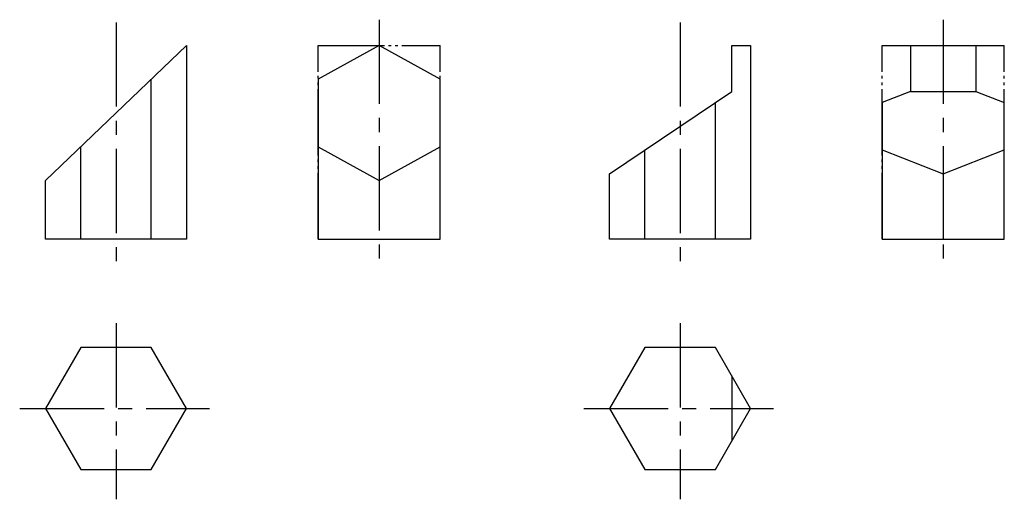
# Model space of a CAD drawing. Header units: millimetres. Extents: x 1669 to 1892, y 2639 to 2748.
import ezdxf

# ---------------------------------------------------------------- set-up
doc = ezdxf.new("R2010")
doc.units = ezdxf.units.MM
doc.linetypes.add('CENTER2', pattern=[28.575, 19.05, -3.175, 3.175, -3.175])
doc.linetypes.add('JIS_09_15', pattern=[18.9, 15, -0.9, 0.6, -0.9, 0.6, -0.9])
doc.layers.get('0').update_dxf_attribs({"color": 5})
for name, color, linetype in [('中心线', 7, 'CENTER2'), ('双点画线', 7, 'JIS_09_15'), ('尺寸线', 7, 'Continuous')]:
    doc.layers.add(name, color=color, linetype=linetype)
doc.layers.add('粗实线', color=7, linetype='Continuous', lineweight=30)
doc.layers.add('轮廓线', color=7, linetype='Continuous', lineweight=30)

msp = doc.modelspace()

# ---------------------------------------------------------------- linework, layer by layer
at = {"lineweight": 30}
for p, q in [((1750.58, 2741.92), (1736.79, 2734.29)), ((1764.38, 2734.29), (1750.58, 2741.92)), ((1870.61, 2741.92), (1885.34, 2741.92)), ((1870.61, 2741.92), (1870.61, 2731.51)), ((1885.34, 2741.92), (1885.34, 2731.51)), ((1736.79, 2734.29), (1736.79, 2719.02)), ((1764.38, 2719.02), (1764.38, 2734.29)), ((1870.61, 2731.51), (1864.18, 2729.01)), ((1885.34, 2731.51), (1891.77, 2729.01)), ((1864.18, 2729.01), (1864.18, 2718.28)), ((1891.77, 2718.28), (1891.77, 2729.01)), ((1736.79, 2719.02), (1750.58, 2711.39)), ((1736.79, 2719.02), (1736.79, 2698.12)), ((1750.58, 2711.39), (1764.38, 2719.02)), ((1764.38, 2698.12), (1764.38, 2719.02)), ((1864.18, 2718.28), (1877.97, 2712.91)), ((1864.18, 2718.28), (1864.18, 2698.12)), ((1877.97, 2712.91), (1891.77, 2718.28)), ((1891.77, 2698.12), (1891.77, 2718.28)), ((1736.79, 2698.12), (1764.38, 2698.12)), ((1864.18, 2698.12), (1891.77, 2698.12))]:
    msp.add_line(p, q, dxfattribs=at)
at = {"layer": '中心线'}
for p, q in [((1691.16, 2747.13), (1691.16, 2691.69)), ((1750.58, 2747.74), (1750.58, 2691.69)), ((1818.55, 2747.13), (1818.55, 2691.69)), ((1877.97, 2747.74), (1877.97, 2691.69)), ((1691.16, 2679.13), (1691.16, 2639.31)), ((1818.55, 2679.13), (1818.55, 2639.31)), ((1669.41, 2659.83), (1712.29, 2659.83)), ((1796.8, 2659.83), (1839.68, 2659.83))]:
    msp.add_line(p, q, dxfattribs=at)
at = {"layer": '双点画线'}
for p, q in [((1736.79, 2698.12), (1736.79, 2741.92)), ((1736.79, 2741.92), (1764.38, 2741.92)), ((1764.38, 2698.12), (1764.38, 2741.92)), ((1864.18, 2698.12), (1864.18, 2741.92)), ((1864.18, 2741.92), (1891.77, 2741.92)), ((1891.77, 2698.12), (1891.77, 2741.92)), ((1736.79, 2698.12), (1764.38, 2698.12)), ((1864.18, 2698.12), (1891.77, 2698.12))]:
    msp.add_line(p, q, dxfattribs=at)
at = {"layer": '尺寸线', "color": 5, "lineweight": 30}
for p, q in [((1870.61, 2731.51), (1885.34, 2731.51)), ((1877.97, 2712.91), (1877.97, 2698.12))]:
    msp.add_line(p, q, dxfattribs=at)
at = {"layer": '粗实线'}
for p, q in [((1675.23, 2711.39), (1707.09, 2741.92)), ((1707.09, 2741.92), (1707.09, 2698.12)), ((1830.22, 2741.92), (1834.47, 2741.92)), ((1834.47, 2741.92), (1834.47, 2698.12)), ((1699.12, 2698.12), (1699.12, 2734.29)), ((1826.51, 2698.12), (1826.51, 2729.01)), ((1683.19, 2698.12), (1683.19, 2719.02)), ((1810.58, 2698.12), (1810.58, 2718.28)), ((1802.62, 2698.12), (1802.62, 2712.91)), ((1675.23, 2698.12), (1675.23, 2711.39)), ((1707.09, 2698.12), (1675.23, 2698.12)), ((1834.47, 2698.12), (1802.62, 2698.12))]:
    msp.add_line(p, q, dxfattribs=at)
for points in [[(1707.09, 2659.83), (1699.12, 2673.63), (1683.19, 2673.63), (1675.23, 2659.83), (1683.19, 2646.04), (1699.12, 2646.04)], [(1834.47, 2659.83), (1826.51, 2673.63), (1810.58, 2673.63), (1802.62, 2659.83), (1810.58, 2646.04), (1826.51, 2646.04)]]:
    msp.add_lwpolyline(points, close=True, dxfattribs=at)
at = {"layer": '轮廓线'}
for p, q in [((1830.22, 2731.51), (1830.22, 2741.92)), ((1802.62, 2712.91), (1830.22, 2731.51)), ((1830.22, 2667.2), (1830.22, 2652.47))]:
    msp.add_line(p, q, dxfattribs=at)

doc.saveas('drawing.dxf')
